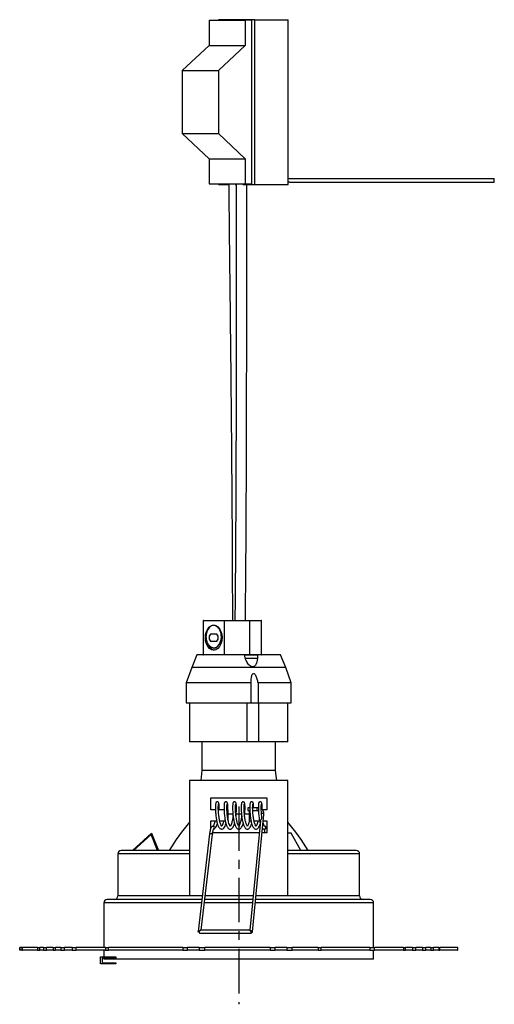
# Model space of a CAD drawing. Header units: millimetres. Extents: x 311 to 951, y 245 to 758.
# Tile 3 of 5: x 816 to 951, y 245 to 526. Entities that reach past the tile are written whole.
import ezdxf

# ---------------------------------------------------------------- set-up
doc = ezdxf.new("R2010")
doc.units = ezdxf.units.MM
doc.linetypes.add('CENTERX2', pattern=[20.32, 12.7, -2.54, 2.54, -2.54])

msp = doc.modelspace()

# ---------------------------------------------------------------- linework, layer by layer
at = {"color": 7, "linetype": 'Continuous', "lineweight": 25}
for p, q in [((870.06, 526.04), (870.06, 518.87)), ((870.06, 526.04), (880.33, 526.04)), ((872.78, 526.2), (872.78, 526.04)), ((883.06, 526.2), (872.78, 526.2)), ((880.33, 526.04), (880.33, 518.87)), ((882.25, 526.04), (880.33, 526.04)), ((882.25, 479.37), (882.25, 526.04)), ((883.06, 479.2), (883.06, 526.2)), ((883.06, 526.2), (892.62, 526.2)), ((892.62, 479.2), (892.62, 526.2)), ((870.06, 518.87), (862.41, 511.7)), ((870.06, 518.87), (880.33, 518.87)), ((880.33, 518.87), (872.69, 511.7)), ((862.41, 511.7), (862.41, 493.7)), ((862.41, 511.7), (872.69, 511.7)), ((872.69, 511.7), (872.69, 493.7)), ((862.41, 493.7), (870.06, 486.53)), ((862.41, 493.7), (872.69, 493.7)), ((872.69, 493.7), (880.33, 486.53)), ((870.06, 486.53), (880.33, 486.53)), ((870.06, 486.53), (870.06, 479.37)), ((880.33, 486.53), (880.33, 479.37)), ((893.13, 480.87), (951.44, 480.87)), ((951.44, 479.87), (951.44, 480.87)), ((870.06, 479.37), (880.33, 479.37)), ((872.78, 479.37), (872.78, 479.2)), ((872.78, 479.2), (875.67, 479.2)), ((877.49, 479.2), (877.8, 479.2)), ((879.63, 479.2), (883.06, 479.2)), ((880.33, 479.37), (882.25, 479.37)), ((883.06, 479.2), (892.62, 479.2)), ((893.13, 479.87), (892.62, 479.87)), ((893.13, 479.87), (951.44, 479.87)), ((874.34, 354.61), (868.4, 354.61)), ((868.4, 354.61), (868.4, 345.01)), ((868.52, 354.71), (874.36, 354.71)), ((881.6, 354.61), (874.34, 354.61)), ((874.34, 354.61), (874.34, 345.01)), ((874.36, 354.71), (881.55, 354.71)), ((881.55, 354.71), (884.9, 354.71)), ((881.6, 354.61), (881.6, 345.01)), ((885, 345.01), (885, 354.61)), ((870.35, 352.95), (870.32, 352.93)), ((871.44, 353.31), (871.04, 353.25)), ((871.42, 353.31), (871.37, 353.31)), ((871.99, 350.85), (870.75, 350.85)), ((870.75, 348.77), (871.99, 348.77)), ((866.59, 344.91), (865.08, 341.25)), ((880.11, 344.91), (866.59, 344.91)), ((868.4, 345.01), (874.34, 345.01)), ((874.34, 345.01), (881.6, 345.01)), ((880.11, 344.91), (883.73, 344.91)), ((880.43, 343.91), (883.73, 343.91)), ((883.73, 344.91), (883.85, 344.91)), ((890.42, 344.91), (883.85, 344.91)), ((891.92, 341.25), (890.42, 344.91)), ((865.08, 341.25), (863.5, 336.91)), ((891.92, 341.25), (865.08, 341.25)), ((893.5, 336.91), (891.92, 341.25)), ((863.5, 336.91), (863.5, 331.21)), ((881.95, 336.91), (863.5, 336.91)), ((881.95, 336.91), (881.95, 331.21)), ((893.5, 336.91), (884.05, 336.91)), ((884.05, 336.91), (884.05, 331.21)), ((893.5, 331.21), (893.5, 336.91)), ((863.5, 331.21), (881.95, 331.21)), ((864.5, 331.21), (864.5, 320.07)), ((880.96, 320.07), (880.96, 331.21)), ((881.95, 331.21), (884.05, 331.21)), ((884.05, 331.21), (893.5, 331.21)), ((884.21, 320.07), (884.21, 331.21)), ((892.5, 320.07), (892.5, 331.21)), ((880.96, 320.07), (864.5, 320.07)), ((868, 320.07), (868, 311.91)), ((884.21, 320.07), (880.96, 320.07)), ((892.5, 320.07), (884.21, 320.07)), ((889, 311.91), (889, 320.07)), ((868, 311.91), (867.66, 309.08)), ((888.06, 311.91), (868, 311.91)), ((889, 311.91), (888.06, 311.91)), ((889.34, 309.08), (889, 311.91)), ((864.5, 309.08), (864.5, 276.08)), ((892.5, 309.08), (864.5, 309.08)), ((892.5, 276.08), (892.5, 309.08)), ((870.5, 304.08), (886.5, 304.08)), ((870.5, 300.71), (870.5, 304.08)), ((886.5, 304.08), (886.5, 300.71)), ((881.65, 301.27), (881.12, 301.27)), ((883.76, 301.28), (882.48, 301.27)), ((871.85, 300.71), (870.5, 300.71)), ((874.3, 300.71), (872.68, 300.71)), ((875.5, 300.71), (875.14, 300.71)), ((875.5, 297.51), (875.5, 300.71)), ((876.91, 299.41), (875.5, 299.41)), ((879.38, 299.41), (877.66, 299.41)), ((881.5, 299.41), (880.14, 299.41)), ((881.12, 300.44), (881.67, 300.44)), ((881.5, 300.44), (881.5, 297.51)), ((882.44, 265.86), (885.7, 299.37)), ((882.5, 300.44), (883.77, 300.45)), ((886.5, 300.71), (885.21, 300.71)), ((870.5, 297.51), (872.2, 297.51)), ((870.5, 295.26), (870.5, 297.51)), ((871.4, 295.22), (871.36, 295.2)), ((873.06, 297.51), (874.65, 297.51)), ((881.5, 297.51), (882.02, 297.51)), ((884.68, 297.53), (881.65, 266.28)), ((882.88, 297.51), (884.47, 297.51)), ((885.51, 297.51), (886.5, 297.51)), ((886.5, 297.51), (886.5, 294.08)), ((848.2, 289.08), (853.61, 293.97)), ((853.54, 293.63), (848.49, 289.08)), ((853.54, 293.61), (848.51, 289.08)), ((855.37, 289.08), (853.54, 293.63)), ((853.61, 293.97), (855.58, 289.08)), ((853.61, 293.97), (853.63, 293.97)), ((853.63, 293.97), (855.6, 289.08)), ((870.18, 293.77), (866.94, 265.93)), ((867.82, 266.29), (871.01, 293.68)), ((884.35, 294.08), (871.06, 294.08)), ((886.5, 294.08), (885.18, 294.08)), ((893.48, 293.97), (892.5, 293.97)), ((896.18, 289.08), (893.48, 293.97)), ((844, 288.08), (844, 276.08)), ((864.5, 289.08), (845, 289.08)), ((912, 289.08), (892.5, 289.08)), ((913, 276.08), (913, 288.08)), ((868.13, 276.08), (864.5, 276.08)), ((882.6, 276.08), (868.96, 276.08)), ((892.5, 276.08), (883.43, 276.08)), ((840, 274.08), (840, 261.38)), ((868.01, 275.08), (841, 275.08)), ((878.5, 275.08), (868.84, 275.08)), ((882.5, 275.08), (878.5, 275.08)), ((916, 275.08), (883.34, 275.08)), ((917, 261.38), (917, 274.08)), ((867.35, 265.46), (882.07, 265.46)), ((881.66, 266.29), (867.65, 266.29)), ((881.78, 266.08), (882, 266.08)), ((882, 266.08), (882.12, 265.69)), ((816, 261.38), (816, 260.58)), ((816.01, 261.38), (816, 261.38)), ((816.01, 260.58), (816, 260.58)), ((816.01, 261.38), (816.01, 260.58)), ((816.01, 261.38), (816.03, 261.38)), ((816.01, 260.58), (816.03, 260.58)), ((816.03, 260.58), (816.03, 261.38)), ((816.57, 261.38), (816.03, 261.38)), ((816.57, 260.58), (816.03, 260.58)), ((816.57, 261.38), (816.57, 260.58)), ((816.57, 261.38), (816.84, 261.38)), ((816.57, 260.58), (816.84, 260.58)), ((816.84, 260.58), (816.84, 261.38)), ((821.04, 261.38), (816.84, 261.38)), ((821.04, 260.58), (816.84, 260.58)), ((821.04, 261.38), (821.04, 260.58)), ((821.04, 261.38), (821.77, 261.38)), ((821.04, 260.58), (821.77, 260.58)), ((821.77, 260.58), (821.77, 261.38)), ((822.83, 261.38), (821.77, 261.38)), ((822.83, 260.58), (821.77, 260.58)), ((822.83, 261.38), (822.83, 260.58)), ((822.83, 261.38), (823.68, 261.38)), ((822.83, 260.58), (823.68, 260.58)), ((823.68, 260.58), (823.68, 261.38)), ((825.58, 261.38), (823.68, 261.38)), ((825.58, 260.58), (823.68, 260.58)), ((825.58, 261.38), (825.58, 260.58)), ((825.58, 261.38), (826.18, 261.38)), ((825.58, 260.58), (826.18, 260.58)), ((826.18, 260.58), (826.18, 261.38)), ((827.72, 261.38), (826.18, 261.38)), ((827.72, 260.58), (826.18, 260.58)), ((827.72, 261.38), (827.72, 260.58)), ((827.72, 261.38), (828.81, 261.38)), ((827.72, 260.58), (828.81, 260.58)), ((828.81, 260.58), (828.81, 261.38)), ((830.95, 261.38), (828.81, 261.38)), ((830.95, 260.58), (828.81, 260.58)), ((830.95, 261.38), (830.95, 260.58)), ((830.95, 261.38), (832.13, 261.38)), ((830.95, 260.58), (832.13, 260.58)), ((832.13, 260.58), (832.13, 261.38)), ((840.5, 261.38), (832.13, 261.38)), ((840.5, 260.58), (832.13, 260.58)), ((840, 260.58), (840, 258.08)), ((840.5, 261.38), (840.5, 260.58)), ((840.5, 261.38), (841.32, 261.38)), ((840.5, 260.58), (841.32, 260.58)), ((841.32, 260.58), (841.32, 261.38)), ((862.55, 261.38), (841.32, 261.38)), ((862.55, 260.58), (841.32, 260.58)), ((862.55, 261.38), (862.55, 260.58)), ((862.55, 261.38), (863.91, 261.38)), ((862.55, 260.58), (863.91, 260.58)), ((863.91, 260.58), (863.91, 261.38)), ((867.24, 261.38), (863.91, 261.38)), ((867.24, 260.58), (863.91, 260.58)), ((867.24, 261.38), (867.24, 260.58)), ((867.24, 261.38), (868.79, 261.38)), ((867.24, 260.58), (868.79, 260.58)), ((868.79, 260.58), (868.79, 261.38)), ((887.49, 261.38), (868.79, 261.38)), ((887.49, 260.58), (868.79, 260.58)), ((887.49, 261.38), (887.49, 260.58)), ((887.49, 261.38), (888.87, 261.38)), ((887.49, 260.58), (888.87, 260.58)), ((888.87, 260.58), (888.87, 261.38)), ((892.2, 261.38), (888.87, 261.38)), ((892.2, 260.58), (888.87, 260.58)), ((892.2, 261.38), (892.2, 260.58)), ((892.2, 261.38), (893.8, 261.38)), ((892.2, 260.58), (893.8, 260.58)), ((893.8, 260.58), (893.8, 261.38)), ((901.2, 261.38), (893.8, 261.38)), ((901.2, 260.58), (893.8, 260.58)), ((901.18, 261.38), (902, 261.38)), ((901.18, 260.58), (902, 260.58)), ((901.2, 261.38), (901.2, 260.58)), ((902, 260.58), (902, 261.38)), ((915.87, 261.38), (902, 261.38)), ((915.87, 260.58), (902, 260.58)), ((915.87, 261.38), (915.87, 260.58)), ((915.87, 261.38), (917.23, 261.38)), ((915.87, 260.58), (917.23, 260.58)), ((917, 258.08), (917, 260.58)), ((917.23, 260.58), (917.23, 261.38)), ((925.53, 261.38), (917.23, 261.38)), ((925.53, 260.58), (917.23, 260.58)), ((925.53, 261.38), (925.53, 260.58)), ((925.53, 261.38), (926.13, 261.38)), ((925.53, 260.58), (926.13, 260.58)), ((926.13, 260.58), (926.13, 261.38)), ((928.08, 261.38), (926.13, 261.38)), ((928.08, 260.58), (926.13, 260.58)), ((928.08, 261.38), (928.08, 260.58)), ((928.08, 261.38), (929.07, 261.38)), ((928.08, 260.58), (929.07, 260.58)), ((929.07, 260.58), (929.07, 261.38)), ((930.93, 261.38), (929.07, 261.38)), ((930.93, 260.58), (929.07, 260.58)), ((930.93, 261.38), (930.93, 260.58)), ((930.93, 261.38), (931.89, 261.38)), ((930.93, 260.58), (931.89, 260.58)), ((931.89, 260.58), (931.89, 261.38)), ((933.29, 261.38), (931.89, 261.38)), ((933.29, 260.58), (931.89, 260.58)), ((933.29, 261.38), (933.29, 260.58)), ((933.29, 261.38), (934.06, 261.38)), ((933.29, 260.58), (934.06, 260.58)), ((934.06, 260.58), (934.06, 261.38)), ((935.64, 261.38), (934.06, 261.38)), ((935.64, 260.58), (934.06, 260.58)), ((935.64, 261.38), (935.64, 260.58)), ((935.64, 261.38), (935.93, 261.38)), ((935.64, 260.58), (935.93, 260.58)), ((935.93, 260.58), (935.93, 261.38)), ((940.98, 261.38), (935.93, 261.38)), ((940.98, 260.58), (935.93, 260.58)), ((940.98, 261.38), (940.98, 260.58)), ((940.98, 261.38), (941, 261.38)), ((940.98, 260.58), (941, 260.58)), ((941, 260.58), (941, 261.38)), ((941, 260.58), (941, 261.38)), ((941, 261.38), (941, 261.38)), ((941, 260.58), (941, 260.58)), ((878.5, 258.08), (840, 258.08)), ((917, 258.08), (878.5, 258.08))]:
    msp.add_line(p, q, dxfattribs=at)
at = {"color": 8, "linetype": 'Continuous', "lineweight": 25}
for p, q in [((885, 354.61), (881.6, 354.61)), ((881.6, 345.01), (885, 345.01)), ((864.5, 288.08), (844, 288.08)), ((913, 288.08), (892.5, 288.08)), ((864.5, 276.08), (844, 276.08)), ((913, 276.08), (892.5, 276.08)), ((867.89, 274.08), (840, 274.08)), ((878.5, 274.08), (868.73, 274.08)), ((882.41, 274.08), (878.5, 274.08)), ((917, 274.08), (883.24, 274.08))]:
    msp.add_line(p, q, dxfattribs=at)
at = {"color": 7, "linetype": 'CENTERX2'}
msp.add_line((878.5, 301.62), (878.5, 245.15), dxfattribs=at)
at = {"color": 7, "linetype": 'Continuous'}
for p, q in [((839.08, 256.66), (839.08, 258.68)), ((839.08, 258.68), (843.43, 258.68)), ((843.43, 258.68), (843.43, 258.31)), ((843.43, 256.66), (839.08, 256.66)), ((843.43, 258.31), (839.5, 258.31)), ((839.5, 258.31), (839.5, 257.01)), ((839.5, 257.01), (843.43, 257.01)), ((843.43, 257.01), (843.43, 256.66))]:
    msp.add_line(p, q, dxfattribs=at)
at = {"color": 7, "linetype": 'Continuous', "lineweight": 25, "flags": 128}
for points in [[(892.62, 479.94), (892.75, 479.9), (893.13, 479.87)], [(881.6, 354.61), (881.6, 354.63), (881.6, 354.64), (881.59, 354.66), (881.59, 354.68), (881.58, 354.69), (881.57, 354.7), (881.56, 354.7), (881.55, 354.71)], [(868.99, 349.81), (869.07, 350.74), (869.31, 351.61), (869.69, 352.35), (870.18, 352.92), (870.75, 353.28), (871.37, 353.41), (871.98, 353.28), (872.56, 352.92), (873.05, 352.35), (873.43, 351.61), (873.67, 350.74), (873.75, 349.81), (873.67, 348.87), (873.43, 348.01), (873.05, 347.26), (872.56, 346.69), (871.98, 346.33), (871.37, 346.21), (870.75, 346.33), (870.18, 346.69), (869.69, 347.26), (869.31, 348.01), (869.07, 348.87), (868.99, 349.81)], [(872.12, 353.15), (872.04, 353.19), (871.86, 353.25)], [(870.75, 350.85), (870.49, 350.77), (870.26, 350.54), (870.11, 350.2), (870.06, 349.81), (870.11, 349.41), (870.26, 349.07), (870.49, 348.85), (870.75, 348.77)], [(871.99, 348.77), (872.25, 348.85), (872.48, 349.07), (872.62, 349.41), (872.68, 349.81), (872.62, 350.2), (872.48, 350.54), (872.25, 350.77), (871.99, 350.85)], [(881.6, 345.01), (881.6, 344.99), (881.6, 344.97), (881.59, 344.95), (881.59, 344.94), (881.58, 344.92), (881.57, 344.91), (881.56, 344.91), (881.55, 344.91)], [(881.12, 301.27), (881.09, 301.24), (881.07, 301.15), (881.06, 301.01), (881.06, 300.85), (881.06, 300.69), (881.08, 300.56), (881.1, 300.47), (881.12, 300.44), (881.12, 300.44)], [(871.07, 295.97), (871.07, 295.97), (871.23, 295.98)], [(867.29, 265.66), (867.28, 265.67), (867.13, 265.71), (867.01, 265.79), (866.95, 265.87), (866.95, 265.96), (867.02, 266.04), (867.14, 266.09), (867.29, 266.1)], [(882.28, 265.72), (882.39, 265.77), (882.44, 265.84), (882.43, 265.92), (882.36, 265.99), (882.24, 266.06), (882.09, 266.09), (881.93, 266.1), (881.78, 266.08)], [(882, 266.08), (881.99, 265.92), (882, 265.75), (882.01, 265.61), (882.03, 265.51), (882.06, 265.46), (882.09, 265.49), (882.11, 265.58), (882.13, 265.69)]]:
    msp.add_lwpolyline(points, dxfattribs=at)
at = {"color": 8, "linetype": 'Continuous', "lineweight": 25, "flags": 128}
for points in [[(885.7, 299.37), (885.68, 299.43), (885.61, 299.51), (885.49, 299.57), (885.34, 299.61), (885.18, 299.61), (885.03, 299.59), (885, 299.58)], [(870.18, 293.77), (870.21, 293.84), (870.3, 293.91), (870.44, 293.95), (870.6, 293.95)], [(870.6, 293.95), (870.75, 293.92), (870.89, 293.86), (870.98, 293.78), (871.01, 293.69), (871.01, 293.68)]]:
    msp.add_lwpolyline(points, dxfattribs=at)
at = {"color": 7, "linetype": 'Continuous', "lineweight": 25}
for centre, radius, start, end in [((893.13, 481.79), 0.925, 236.8479, 269.9041), ((884.9, 354.61), 0.1, 0, 90), ((873.04, 350.05), 3.91, 133.1058, 183.5097), ((872.19, 349.31), 3.1, 170.8378, 256.0493), ((884.9, 345.01), 0.1, 270, 0), ((912.29, 256.5), 62.75, 139.6005, 148.7216), ((871.18, 295.59), 0.394, 23.2694, 92.5907), ((871.16, 295.57), 0.416, 297.0928, 80.9831), ((885.86, 295.57), 0.415, 273.7546, 83.2402), ((885.85, 295.57), 0.428, 325.4057, 0.1062), ((844.71, 256.5), 62.75, 31.2784, 40.3995), ((845, 288.08), 1, 90, 180), ((912, 288.08), 1, 0, 90), ((843, 276.08), 1, 270, 0), ((914, 276.08), 1, 180, 270), ((841, 274.08), 1, 90, 180), ((916, 274.08), 1, 0, 90), ((868.23, 265.89), 0.978, 159.3981, 205.9757), ((882.1, 266.34), 0.647, 271.4677, 285.9647)]:
    msp.add_arc(centre, radius, start, end, dxfattribs=at)
at = {"color": 8, "linetype": 'Continuous', "lineweight": 25}
msp.add_arc((884.81, 300.87), 1.13, 158.5793, 201.8092, dxfattribs=at)
at = {"color": 7, "linetype": 'Continuous', "lineweight": 25}
for centre, major_axis, ratio, start_param, end_param in [((868.52, 354.61), (0.128, 0), 0.782697, 1.570796, 3.141593), ((874.36, 354.61), (0, 0.1), 0.224072, 0, 1.570796), ((868.52, 345.01), (0.128, 0), 0.782697, 3.141593, 4.712389), ((874.36, 345.01), (0, 0.1), 0.224072, 1.570796, 3.141593)]:
    msp.add_ellipse(centre, major_axis=major_axis, ratio=ratio, start_param=start_param, end_param=end_param, dxfattribs=at)
for points, knots in [([(875.67, 479.37), (875.67, 478.89), (875.68, 476.7), (875.71, 473.26), (875.75, 469.04), (875.79, 465.25), (875.83, 461.43), (875.93, 452.84), (876.14, 434.8), (876.38, 411.21), (876.57, 386.83), (876.66, 370.19), (876.69, 359.45), (876.69, 355.53), (876.69, 354.61)], [0, 0, 0, 0, 0.011581, 0.052563, 0.082696, 0.113089, 0.143732, 0.174581, 0.319586, 0.577823, 0.741839, 0.905716, 0.977794, 1, 1, 1, 1]), ([(877.8, 479.37), (877.8, 478.02), (877.8, 473.68), (877.8, 466.65), (877.8, 458.54), (877.8, 451.24), (877.79, 444.75), (877.79, 439.03), (877.78, 434.04), (877.78, 429.65), (877.77, 423.82), (877.76, 416.21), (877.73, 406.6), (877.7, 398.29), (877.68, 391.39), (877.65, 385.98), (877.62, 380.65), (877.59, 375.56), (877.56, 370.83), (877.52, 366.2), (877.47, 360.86), (877.43, 356.98), (877.41, 354.71)], [0, 0, 0, 0, 0.032476, 0.104297, 0.169271, 0.227695, 0.279872, 0.325323, 0.365311, 0.400095, 0.430891, 0.505673, 0.583146, 0.662148, 0.705672, 0.749196, 0.792424, 0.833835, 0.871597, 0.906502, 0.945238, 1, 1, 1, 1]), ([(880.41, 354.61), (880.41, 354.71), (880.43, 356.74), (880.47, 360.77), (880.53, 366.74), (880.57, 372.57), (880.61, 377.98), (880.63, 382.83), (880.66, 387.5), (880.68, 392.23), (880.7, 397.13), (880.72, 403), (880.74, 409.77), (880.76, 417.41), (880.77, 425.05), (880.78, 432.6), (880.79, 438.61), (880.79, 443.04), (880.79, 446.01), (880.79, 449.23), (880.8, 453.04), (880.8, 457.3), (880.8, 461.94), (880.8, 466.86), (880.8, 472.39), (880.8, 476.58), (880.8, 478.92), (880.8, 479.2)], [0, 0, 0, 0, 0.002485, 0.048824, 0.097154, 0.146398, 0.189019, 0.227448, 0.263342, 0.301369, 0.341284, 0.381456, 0.442737, 0.50409, 0.565401, 0.626773, 0.685837, 0.710151, 0.733362, 0.757261, 0.787646, 0.825172, 0.859858, 0.899293, 0.943645, 0.993091, 1, 1, 1, 1]), ([(870.1, 347.55), (869.94, 347.77), (869.6, 348.22), (869.3, 349.16), (869.21, 350.21), (869.36, 351.26), (869.72, 352.25), (870.12, 352.7), (870.32, 352.93)], [0, 0, 0, 0, 0.158458, 0.31818, 0.480792, 0.647474, 0.8216, 1, 1, 1, 1]), ([(872.09, 353.13), (871.85, 353.21), (871.32, 353.4), (870.71, 353.2), (870.39, 352.98), (870.35, 352.95)], [0, 0, 0, 0, 0.408028, 0.9152818, 1, 1, 1, 1]), ([(873.52, 351.35), (873.41, 351.62), (873.16, 352.24), (872.63, 352.83), (872.23, 353.05), (872.09, 353.13)], [0, 0, 0, 0, 0.3369, 0.7615648, 1, 1, 1, 1]), ([(872.09, 353.13), (872.32, 352.95), (872.77, 352.57), (873.25, 351.63), (873.48, 350.54), (873.46, 349.43), (873.22, 348.51), (872.96, 348.07), (872.86, 347.89)], [0, 0, 0, 0, 0.184249, 0.368636, 0.545977, 0.718743, 0.887797, 1, 1, 1, 1]), ([(870.03, 347.67), (870.09, 347.51), (870.3, 347.03), (870.84, 346.56), (871.33, 346.27), (871.59, 346.32), (871.6, 346.32)], [0, 0, 0, 0, 0.191133, 0.587137, 0.983157, 1, 1, 1, 1]), ([(872.86, 347.89), (872.78, 347.77), (872.56, 347.41), (872.07, 346.99), (871.41, 346.79), (870.75, 346.94), (870.33, 347.28), (870.13, 347.52), (870.1, 347.55)], [0, 0, 0, 0, 0.108428, 0.323088, 0.537749, 0.75241, 0.96707, 1, 1, 1, 1]), ([(871.28, 346.85), (871.31, 346.85), (871.37, 346.85), (871.44, 346.85), (871.47, 346.85)], [0, 0, 0, 0, 0.501475, 1, 1, 1, 1]), ([(871.47, 346.92), (871.63, 346.91), (872.08, 346.89), (872.56, 347.36), (872.8, 347.79), (872.86, 347.89)], [0, 0, 0, 0, 0.308134, 0.832674, 1, 1, 1, 1]), ([(883.85, 344.91), (883.84, 344.2), (883.83, 343.15), (883.4, 342.08), (883.02, 341.67), (882.73, 341.5), (882.41, 341.46), (882.08, 341.53), (881.68, 341.75), (881.13, 342.31), (880.51, 343.39), (880.26, 344.35), (880.11, 344.91)], [0, 0, 0, 0, 0.254823, 0.382582, 0.426548, 0.470862, 0.504007, 0.537163, 0.581301, 0.65302, 0.796492, 1, 1, 1, 1]), ([(884.05, 336.91), (883.98, 337.26), (883.84, 337.98), (883.5, 338.81), (883.17, 339.29), (882.97, 339.46), (882.82, 339.53), (882.69, 339.54), (882.56, 339.51), (882.4, 339.39), (882.16, 339.01), (881.95, 338.16), (881.95, 337.38), (881.95, 336.91)], [0, 0, 0, 0, 0.181084, 0.360653, 0.431795, 0.458721, 0.485894, 0.505368, 0.524826, 0.553298, 0.604946, 0.759317, 1, 1, 1, 1]), ([(872.95, 300.71), (872.95, 300.76), (872.97, 301.23), (872.95, 301.92), (872.9, 302.39), (872.83, 302.69), (872.66, 302.89), (872.46, 302.97), (872.28, 302.95), (872.11, 302.86), (871.92, 302.6), (871.91, 302.33), (871.86, 301.81), (871.85, 301.23), (871.86, 300.56), (871.91, 299.65), (872.02, 298.58), (872.23, 297.32), (872.52, 296.25), (872.9, 295.56), (873.28, 295.22), (873.51, 295.18), (873.63, 295.16)], [0, 0, 0, 0, 0.009607, 0.099629, 0.175337, 0.209892, 0.228235, 0.247342, 0.264363, 0.278738, 0.30199, 0.375216, 0.425866, 0.476539, 0.526032, 0.573518, 0.660129, 0.727603, 0.823802, 0.900725, 0.94797, 1, 1, 1, 1]), ([(873.63, 295.99), (873.61, 296), (873.58, 296.03), (873.38, 296.42), (873.13, 297.15), (872.95, 298.04), (872.83, 298.89), (872.75, 299.57), (872.71, 300.24), (872.68, 300.86), (872.68, 301.4), (872.69, 301.93), (872.74, 302.26), (872.74, 302.3), (872.74, 302.3)], [0, 0, 0, 0, 0.1252661, 0.2147549, 0.3194289, 0.4428359, 0.5130548, 0.5839172, 0.6539354, 0.7243556, 0.7949028, 0.8603389, 0.9751386, 1, 1, 1, 1]), ([(875.4, 300.71), (875.4, 300.76), (875.42, 301.23), (875.4, 301.92), (875.35, 302.39), (875.28, 302.69), (875.11, 302.89), (874.91, 302.97), (874.73, 302.95), (874.56, 302.86), (874.37, 302.6), (874.36, 302.33), (874.31, 301.81), (874.3, 301.23), (874.31, 300.56), (874.36, 299.65), (874.47, 298.58), (874.68, 297.32), (874.97, 296.26), (875.35, 295.55), (875.73, 295.22), (876.06, 295.12), (876.43, 295.22), (876.76, 295.5), (877.07, 296), (877.23, 296.52), (877.32, 296.78)], [0, 0, 0, 0, 0.007882, 0.08174, 0.143853, 0.172203, 0.187252, 0.202928, 0.216893, 0.228687, 0.247764, 0.307841, 0.349396, 0.39097, 0.431576, 0.470535, 0.541594, 0.596952, 0.675877, 0.738988, 0.777749, 0.820436, 0.859465, 0.893558, 0.945273, 1, 1, 1, 1]), ([(876.08, 295.99), (876.06, 296), (876.03, 296.03), (875.83, 296.42), (875.58, 297.15), (875.4, 298.04), (875.28, 298.89), (875.2, 299.57), (875.16, 300.24), (875.13, 300.86), (875.13, 301.4), (875.14, 301.93), (875.19, 302.26), (875.19, 302.3), (875.19, 302.3)], [0, 0, 0, 0, 0.125266, 0.214755, 0.319429, 0.442836, 0.513055, 0.583917, 0.653935, 0.724356, 0.794903, 0.860339, 0.975139, 1, 1, 1, 1]), ([(877.72, 298.97), (877.74, 299.14), (877.79, 299.54), (877.83, 300.19), (877.86, 301.06), (877.85, 301.93), (877.8, 302.39), (877.73, 302.69), (877.56, 302.89), (877.36, 302.97), (877.18, 302.95), (877.01, 302.86), (876.82, 302.6), (876.81, 302.33), (876.76, 301.81), (876.75, 301.23), (876.76, 300.56), (876.81, 299.65), (876.92, 298.58), (877.13, 297.32), (877.42, 296.26), (877.8, 295.55), (878.18, 295.22), (878.51, 295.12), (878.88, 295.22), (879.21, 295.5), (879.52, 296), (879.68, 296.52), (879.77, 296.78)], [0, 0, 0, 0, 0.023493, 0.058843, 0.094293, 0.161717, 0.21842, 0.244301, 0.25804, 0.272351, 0.285099, 0.295866, 0.313281, 0.368126, 0.406061, 0.444015, 0.481084, 0.51665, 0.58152, 0.632056, 0.704107, 0.761721, 0.797106, 0.836076, 0.871705, 0.902829, 0.95004, 1, 1, 1, 1]), ([(878.53, 295.99), (878.51, 296), (878.48, 296.03), (878.28, 296.42), (878.03, 297.15), (877.85, 298.04), (877.73, 298.89), (877.65, 299.57), (877.61, 300.24), (877.58, 300.86), (877.58, 301.4), (877.59, 301.93), (877.64, 302.26), (877.64, 302.3), (877.64, 302.3)], [0, 0, 0, 0, 0.125266, 0.214755, 0.319429, 0.442836, 0.513055, 0.583917, 0.653935, 0.724356, 0.794903, 0.860339, 0.975139, 1, 1, 1, 1]), ([(880.17, 298.97), (880.19, 299.14), (880.24, 299.54), (880.28, 300.19), (880.31, 301.06), (880.3, 301.93), (880.25, 302.39), (880.18, 302.69), (880.01, 302.89), (879.81, 302.97), (879.63, 302.95), (879.46, 302.86), (879.27, 302.6), (879.26, 302.33), (879.21, 301.81), (879.2, 301.23), (879.21, 300.56), (879.26, 299.65), (879.37, 298.58), (879.58, 297.32), (879.87, 296.26), (880.25, 295.55), (880.63, 295.22), (880.96, 295.12), (881.32, 295.22), (881.66, 295.5), (881.97, 296), (882.13, 296.52), (882.22, 296.78)], [0, 0, 0, 0, 0.023493, 0.058843, 0.094293, 0.161717, 0.21842, 0.244301, 0.25804, 0.272351, 0.285099, 0.295866, 0.313281, 0.368126, 0.406061, 0.444015, 0.481084, 0.51665, 0.58152, 0.632056, 0.704107, 0.761721, 0.797106, 0.836076, 0.871705, 0.902829, 0.95004, 1, 1, 1, 1]), ([(880.98, 295.99), (880.96, 296), (880.93, 296.03), (880.72, 296.42), (880.48, 297.15), (880.3, 298.04), (880.18, 298.89), (880.1, 299.57), (880.06, 300.24), (880.03, 300.86), (880.03, 301.4), (880.04, 301.93), (880.09, 302.26), (880.09, 302.3), (880.09, 302.3)], [0, 0, 0, 0, 0.1252661, 0.2147549, 0.3194289, 0.4428359, 0.5130548, 0.5839172, 0.6539354, 0.7243556, 0.7949028, 0.8603389, 0.9751386, 1, 1, 1, 1]), ([(882.75, 301.28), (882.75, 301.5), (882.75, 302.04), (882.7, 302.39), (882.63, 302.69), (882.46, 302.89), (882.26, 302.97), (882.08, 302.95), (881.91, 302.86), (881.72, 302.6), (881.71, 302.33), (881.65, 301.81), (881.65, 301.23), (881.66, 300.56), (881.71, 299.65), (881.82, 298.58), (882.03, 297.32), (882.32, 296.26), (882.7, 295.55), (883.08, 295.22), (883.41, 295.12), (883.77, 295.22), (884.11, 295.5), (884.39, 295.94), (884.53, 296.38), (884.59, 296.57)], [0, 0, 0, 0, 0.046368, 0.112, 0.141956, 0.157857, 0.174422, 0.189178, 0.201639, 0.221797, 0.285277, 0.329186, 0.373115, 0.416021, 0.457187, 0.532271, 0.590765, 0.674161, 0.740846, 0.781803, 0.826908, 0.868148, 0.904172, 0.958816, 1, 1, 1, 1]), ([(883.43, 295.99), (883.41, 296), (883.38, 296.03), (883.17, 296.42), (882.93, 297.15), (882.75, 298.04), (882.63, 298.89), (882.55, 299.57), (882.51, 300.24), (882.48, 300.86), (882.48, 301.4), (882.49, 301.93), (882.54, 302.26), (882.54, 302.3), (882.54, 302.3)], [0, 0, 0, 0, 0.125266, 0.214755, 0.319429, 0.442836, 0.513055, 0.583917, 0.653935, 0.724356, 0.794903, 0.860339, 0.975139, 1, 1, 1, 1]), ([(884.1, 301.25), (884.09, 301.25), (883.98, 301.29), (883.87, 301.28), (883.76, 301.28)], [0, 0, 0, 0, 0.102401, 1, 1, 1, 1]), ([(885.2, 300.72), (885.2, 300.76), (885.22, 301.23), (885.2, 301.92), (885.15, 302.39), (885.08, 302.69), (884.91, 302.89), (884.71, 302.97), (884.53, 302.95), (884.36, 302.86), (884.17, 302.6), (884.16, 302.33), (884.1, 301.81), (884.1, 301.23), (884.11, 300.56), (884.16, 299.65), (884.27, 298.59), (884.42, 297.57), (884.57, 297.11), (884.62, 296.93)], [0, 0, 0, 0, 0.011998, 0.128913, 0.227236, 0.272114, 0.295937, 0.320752, 0.342859, 0.361527, 0.391726, 0.486827, 0.552607, 0.618419, 0.682697, 0.744368, 0.856853, 0.944485, 1, 1, 1, 1]), ([(885.12, 298.59), (885.11, 298.69), (885.06, 299.01), (885, 299.58), (884.96, 300.24), (884.93, 300.86), (884.93, 301.4), (884.94, 301.93), (884.99, 302.26), (884.99, 302.3), (884.99, 302.3)], [0, 0, 0, 0, 0.060547, 0.19726, 0.332345, 0.468205, 0.604311, 0.730555, 0.952035, 1, 1, 1, 1]), ([(885.7, 299.37), (885.7, 299.49), (885.71, 299.8), (885.55, 300.29), (885.27, 300.71), (885.02, 300.86), (884.93, 300.91)], [0, 0, 0, 0, 0.194536, 0.521807, 0.847157, 1, 1, 1, 1]), ([(876.89, 299.04), (876.88, 298.92), (876.83, 298.45), (876.72, 297.82), (876.56, 297.14), (876.39, 296.57), (876.19, 296.07), (876.12, 296.02), (876.08, 295.99)], [0, 0, 0, 0, 0.07241, 0.271541, 0.377215, 0.536606, 0.744032, 1, 1, 1, 1]), ([(879.34, 299.04), (879.33, 298.92), (879.28, 298.45), (879.17, 297.82), (879.01, 297.14), (878.84, 296.57), (878.64, 296.07), (878.57, 296.02), (878.53, 295.99)], [0, 0, 0, 0, 0.07241, 0.271541, 0.377215, 0.536606, 0.744032, 1, 1, 1, 1]), ([(883.77, 300.45), (883.85, 300.45), (883.97, 300.45), (884.08, 300.41), (884.12, 300.39)], [0, 0, 0, 0, 0.62088, 1, 1, 1, 1]), ([(884.68, 297.53), (884.69, 297.58), (884.72, 297.69), (884.83, 297.85), (884.96, 298), (885.08, 298.16), (885.14, 298.36), (885.12, 298.51), (885.11, 298.58)], [0, 0, 0, 0, 0.14651, 0.300746, 0.45657, 0.617082, 0.78419, 1, 1, 1, 1]), ([(871.07, 295.97), (870.97, 295.93), (870.78, 295.84), (870.61, 295.58), (870.46, 295.24), (870.32, 294.7), (870.23, 294.17), (870.19, 293.85), (870.18, 293.77)], [0, 0, 0, 0, 0.13765, 0.277748, 0.481486, 0.711816, 0.934679, 1, 1, 1, 1]), ([(871.01, 293.68), (871.02, 293.81), (871.07, 294.17), (871.16, 294.65), (871.27, 295.03), (871.36, 295.21), (871.36, 295.2), (871.36, 295.2)], [0, 0, 0, 0, 0.150309, 0.433281, 0.681428, 0.896171, 1, 1, 1, 1]), ([(871.76, 297.57), (871.73, 297.45), (871.66, 297.1), (871.49, 296.58), (871.29, 296.07), (871.22, 296.02), (871.18, 295.99)], [0, 0, 0, 0, 0.110322, 0.33802, 0.634338, 1, 1, 1, 1]), ([(871.33, 295.2), (871.4, 295.21), (871.57, 295.24), (871.86, 295.51), (872.18, 296), (872.33, 296.52), (872.42, 296.78)], [0, 0, 0, 0, 0.13711, 0.346446, 0.663975, 1, 1, 1, 1]), ([(874.2, 297.51), (874.17, 297.42), (874.1, 297.08), (873.94, 296.58), (873.74, 296.07), (873.67, 296.02), (873.63, 295.99)], [0, 0, 0, 0, 0.093547, 0.325538, 0.627443, 1, 1, 1, 1]), ([(873.63, 295.16), (873.75, 295.17), (873.97, 295.21), (874.31, 295.5), (874.62, 296), (874.78, 296.52), (874.87, 296.78)], [0, 0, 0, 0, 0.2173524, 0.4072214, 0.6952227, 1, 1, 1, 1]), ([(881.55, 297.51), (881.52, 297.42), (881.45, 297.08), (881.29, 296.58), (881.09, 296.07), (881.02, 296.02), (880.98, 295.99)], [0, 0, 0, 0, 0.093547, 0.325538, 0.627443, 1, 1, 1, 1]), ([(884, 297.51), (883.97, 297.42), (883.9, 297.08), (883.74, 296.58), (883.54, 296.07), (883.47, 296.02), (883.43, 295.99)], [0, 0, 0, 0, 0.093547, 0.3255383, 0.6274431, 1, 1, 1, 1]), ([(885.31, 295.44), (885.38, 295.37), (885.56, 295.2), (885.76, 295.17), (885.88, 295.16)], [0, 0, 0, 0, 0.386621, 1, 1, 1, 1]), ([(885.88, 295.99), (885.86, 296.01), (885.83, 296.04), (885.64, 296.37), (885.52, 296.77), (885.46, 296.95)], [0, 0, 0, 0, 0.429353, 0.736079, 1, 1, 1, 1]), ([(885.7, 295.23), (885.7, 295.23), (885.68, 295.25), (885.75, 295.16), (885.81, 294.93), (885.9, 294.56), (885.94, 294.23), (885.96, 294.08)], [0, 0, 0, 0, 0.03027, 0.221319, 0.473156, 0.770654, 1, 1, 1, 1]), ([(886.5, 295.44), (886.48, 295.5), (886.43, 295.65), (886.3, 295.82), (886.06, 295.99), (885.87, 295.98), (885.79, 295.98)], [0, 0, 0, 0, 0.195915, 0.505672, 0.789972, 1, 1, 1, 1]), ([(885.89, 295.16), (885.92, 295.16), (885.98, 295.17), (886.1, 295.22), (886.17, 295.29), (886.2, 295.33)], [0, 0, 0, 0, 0.200535, 0.581956, 1, 1, 1, 1]), ([(886.28, 295.57), (886.27, 295.62), (886.26, 295.71), (886.19, 295.83), (886.08, 295.93), (885.98, 295.97), (885.93, 295.98), (885.91, 295.98)], [0, 0, 0, 0, 0.232697, 0.465344, 0.699251, 0.934896, 1, 1, 1, 1]), ([(867.31, 266.24), (867.34, 266.24), (867.4, 266.24), (867.5, 266.27), (867.59, 266.29), (867.64, 266.29), (867.65, 266.29)], [0, 0, 0, 0, 0.211023, 0.422283, 0.842803, 1, 1, 1, 1]), ([(881.78, 266.08), (881.78, 266.1), (881.78, 266.15), (881.74, 266.23), (881.69, 266.28), (881.67, 266.29), (881.66, 266.29)], [0, 0, 0, 0, 0.158264, 0.385812, 0.756618, 1, 1, 1, 1])]:
    msp.add_open_spline(points, degree=3, knots=knots, dxfattribs=at)

doc.saveas('drawing.dxf')
